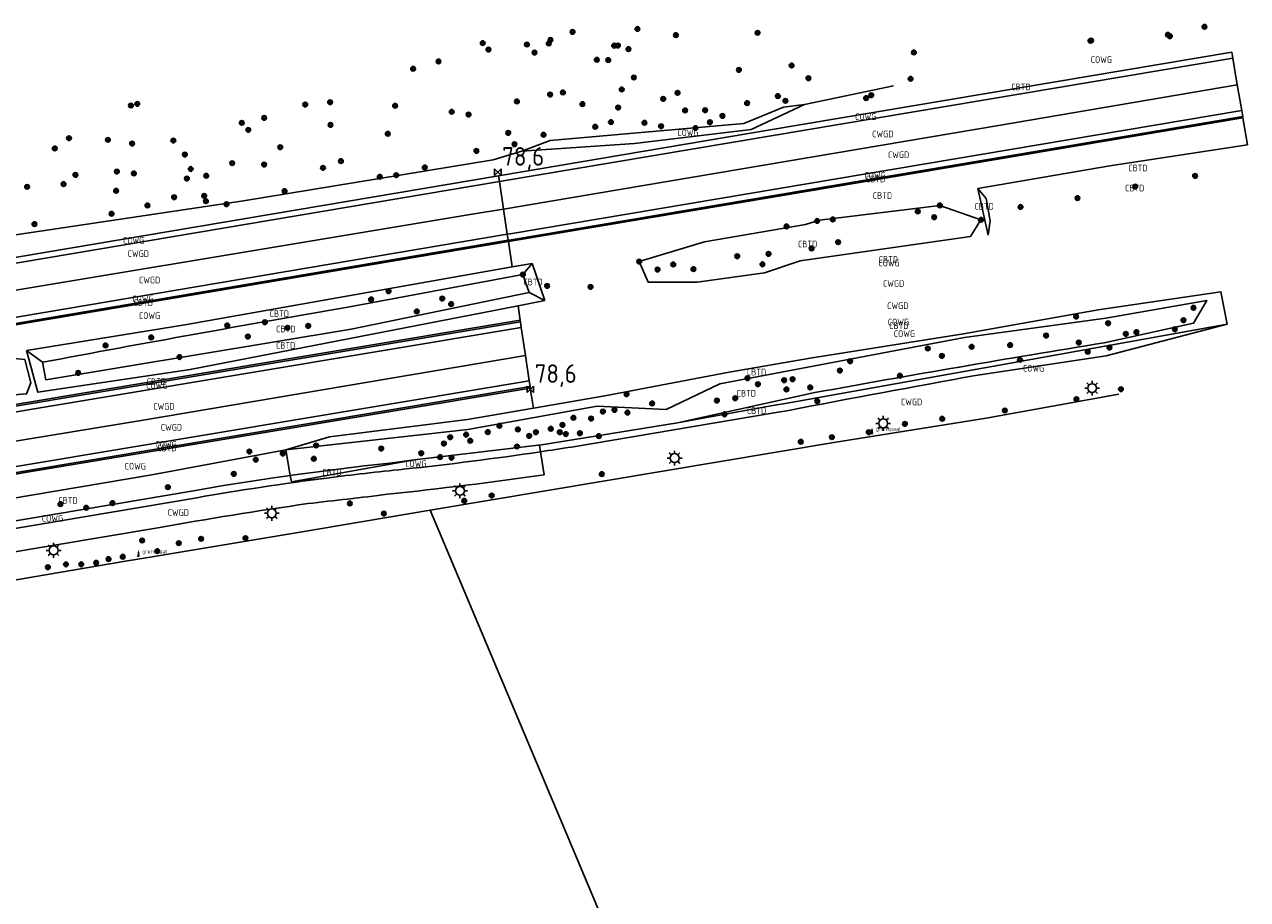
# Model space of a CAD drawing. Extents: x 143041 to 143717, y 457187 to 457767.
# Tile 9 of 10: x 143552 to 143717, y 457491 to 457609. Entities that reach past the tile are written whole.
import ezdxf
from ezdxf.enums import TextEntityAlignment as Align

# ---------------------------------------------------------------- set-up
doc = ezdxf.new("R2010")
doc.units = 0
doc.header["$LTSCALE"] = 4
doc.layers.get('0').update_dxf_attribs({"linetype": 'CONTINUOUS'})
for name, color, linetype in [('CBTD', 7, 'CONTINUOUS'), ('COWG', 7, 'CONTINUOUS'), ('CWGD', 7, 'CONTINUOUS'), ('G_BTD', 3, 'CONTINUOUS'), ('G_OWG', 6, 'CONTINUOUS'), ('G_WGD', 7, 'CONTINUOUS'), ('PPALHM', 10, 'CONTINUOUS'), ('PVGO', 102, 'CONTINUOUS')]:
    doc.layers.add(name, color=color, linetype=linetype)
doc.layers.add('PPAL', color=7, linetype='CONTINUOUS', true_color=0xbd2877)
doc.styles.add('ISO', font='ISO')
doc.styles.get("Standard").update_dxf_attribs({"font": 'ISO'})

# ---------------------------------------------------------------- blocks, each defined once
blk = doc.blocks.new('lichtmast')
at = {"color": 0}
for p, q in [((-0.6, 0), (-1, 0)), ((-0.71, 0.71), (-0.42, 0.42)), ((0, 0.6), (0, 1)), ((0.42, 0.42), (0.71, 0.71)), ((0.6, 0), (1, 0)), ((-0.42, -0.42), (-0.71, -0.71)), ((0, -0.6), (0, -1)), ((0.42, -0.42), (0.71, -0.71))]:
    blk.add_line(p, q, dxfattribs=at)
blk.add_circle((0, 0), 0.6, dxfattribs=at)
blk = doc.blocks.new('boom')
at = {"color": 0}
for radius in [0.315, 0.225, 0.135]:
    blk.add_circle((0, 0), radius, dxfattribs=at)
blk = doc.blocks.new('grensmarkering')
at = {"linetype": 'ByBlock', "lineweight": -2}
h = blk.add_hatch(color=0, dxfattribs=at)
h.dxf.hatch_style = 1
h.paths.add_polyline_path([(0.09, 0.55, 0.219912), (0.05, 0.61, -0.457379), (0.04, 0.66, 2.245674), (-0.04, 0.66, -0.457379), (-0.05, 0.61, 0.219912), (-0.09, 0.55), (-0.15, 0.04), (-0.18, 0.04), (-0.18, 0.01, 0.018367), (-0.1, 0, -0.954633), (0.1, 0, 0.018367), (0.18, 0.01), (0.18, 0.04), (0.15, 0.04)])
at = {"linetype": 'ByBlock', "lineweight": -2, "true_color": 0x681648}
h = blk.add_hatch(color=219, dxfattribs=at)
h.dxf.hatch_style = 1
h.paths.add_polyline_path([(0.1, 0, 1), (-0.1, 0, 1)])
at = {"linetype": 'ByBlock', "lineweight": -2}
h = blk.add_hatch(color=0, dxfattribs=at)
h.dxf.hatch_style = 1
h.paths.add_polyline_path([(0.18, -0.04, -0.022381), (0.08, -0.06, -0.528879), (-0.08, -0.06, -0.022381), (-0.18, -0.04), (-0.18, -0.13, 0.083333), (0.18, -0.13)])
at = {"color": 0, "linetype": 'ByBlock', "lineweight": -2}
blk.add_attdef('GRENSMARKERING', (0.5, 0.35), '', height=0.5, dxfattribs=at)
blk = doc.blocks.new('kilometerpaal')
at = {"color": 0}
for p, q in [((-0.44, 0.44), (0.44, -0.44)), ((-0.44, -0.44), (-0.44, 0.44)), ((0.44, 0.44), (-0.44, -0.44)), ((0.44, -0.44), (0.44, 0.44))]:
    blk.add_line(p, q, dxfattribs=at)
at = {"color": 0, "style": 'ISO'}
blk.add_attdef('KILOMETERPAAL', (0.59, 0.87), '', height=2.5, dxfattribs=at)

msp = doc.modelspace()

# ---------------------------------------------------------------- linework, layer by layer
at = {"layer": 'G_BTD', "linetype": 'Continuous', "transparency": 33554687}
for points in [[(143715.919, 457596.26), (143715.953, 457596.063)], [(143715.953, 457596.063), (143653.364, 457585.505), (143616.973, 457579.386)], [(143716.569, 457592.442), (143698.024, 457589.594), (143680.243, 457586.548)], [(143681.336, 457585.205), (143680.243, 457586.548)], [(143680.243, 457586.548), (143681.639, 457580.235)], [(143681.336, 457585.205), (143681.907, 457582.2)], [(143651.467, 457575.178), (143642.395, 457573.904), (143637.913, 457573.913), (143635.814, 457573.917), (143634.602, 457576.699), (143643.392, 457579.346), (143657.014, 457581.7), (143658.881, 457582.296), (143675.114, 457584.263), (143680.652, 457582.34), (143679.246, 457580.097), (143656.275, 457576.784), (143651.467, 457575.178)], [(143681.639, 457580.235), (143681.907, 457582.2)], [(143616.973, 457579.386), (143616.943, 457579.584)], [(143617.482, 457575.98), (143620.167, 457576.455)], [(143618.919, 457574.94), (143620.167, 457576.455)], [(143620.167, 457576.455), (143621.882, 457571.431)], [(143595.321, 457570.535), (143618.919, 457574.94)], [(143618.919, 457574.94), (143619.746, 457572.527)], [(143554.189, 457563.122), (143554.649, 457560.776), (143595.799, 457567.594), (143619.746, 457572.527)], [(143586.994, 457551.333), (143611.501, 457554.071), (143628.933, 457557.188), (143638.227, 457556.775), (143645.44, 457560.23), (143678.445, 457566.48), (143697.458, 457569.092), (143711.064, 457571.467), (143709.299, 457568.404), (143697.271, 457565.754)], [(143618.266, 457570.731), (143621.882, 457571.431)], [(143621.882, 457571.431), (143619.746, 457572.527)], [(143618.555, 457568.793), (143618.585, 457568.595)], [(143639.757, 457554.942), (143652.61, 457557.304), (143654.542, 457557.624), (143682.385, 457562.591), (143713.813, 457568.245)], [(143552.038, 457564.706), (143554.189, 457563.122)], [(143619.923, 457559.65), (143619.892, 457559.848)], [(143639.757, 457554.942), (143658.241, 457559.032)], [(143639.757, 457554.942), (143621.139, 457551.972)], [(143586.994, 457551.333), (143587.578, 457547.867)], [(143587.578, 457547.867), (143588.838, 457548.043), (143590.595, 457548.281), (143592.353, 457548.511), (143594.082, 457548.729), (143595.812, 457548.94), (143597.543, 457549.144), (143599.275, 457549.339), (143601.007, 457549.527), (143604.327, 457549.961)], [(143606.408, 457543.179), (143624.599, 457500), (143632.553, 457481.121), (143665.603, 457401.052)]]:
    msp.add_lwpolyline(points, dxfattribs=at)
for points in [[(143554.189, 457563.122, -0.0041322), (143595.321, 457570.535)], [(143658.241, 457559.032, -0.0047242), (143697.271, 457565.754)]]:
    msp.add_lwpolyline(points, format="xyb", dxfattribs=at)
at = {"layer": 'G_OWG', "linetype": 'Continuous', "transparency": 33554687}
for points in [[(143615.645, 457588.273), (143651.974, 457594.408), (143714.444, 457604.924)], [(143714.444, 457604.924), (143714.579, 457604.135)], [(143668.85, 457600.405), (143656.868, 457597.87)], [(143656.868, 457597.87), (143649.672, 457594.504), (143633.983, 457592.606), (143618.758, 457591.582)], [(143656.868, 457597.87), (143654.031, 457597.526), (143648.677, 457595.317), (143622.587, 457592.995), (143618.758, 457591.582)], [(143715.919, 457596.26), (143653.331, 457585.702), (143617.33, 457579.649), (143616.943, 457579.584)], [(143715.785, 457597.049), (143715.919, 457596.26)], [(143715.953, 457596.063), (143716.569, 457592.442)], [(143618.758, 457591.582), (143614.917, 457590.421), (143581.266, 457584.867), (143546.9, 457579.764), (143544.472, 457578.258), (143531.591, 457576.906), (143527.645, 457577.557), (143518.211, 457576.072), (143499.688, 457572.632), (143494.723, 457570.575)], [(143517.166, 457571.644), (143615.645, 457588.273)], [(143615.645, 457588.273), (143615.763, 457587.482)], [(143616.825, 457580.375), (143616.943, 457579.584)], [(143518.638, 457562.965), (143616.943, 457579.584)], [(143518.672, 457562.767), (143616.973, 457579.386)], [(143616.973, 457579.386), (143617.482, 457575.98)], [(143552.038, 457564.706), (143573.381, 457568.175), (143617.482, 457575.98)], [(143713.813, 457568.245), (143712.987, 457572.635), (143696.425, 457570.184), (143678.295, 457566.943), (143657.621, 457563.673), (143646.712, 457561.781), (143629.946, 457558.589), (143620.352, 457556.944)], [(143618.266, 457570.731), (143574.072, 457562.172), (143553.549, 457559.078), (143552.038, 457564.706)], [(143618.266, 457570.731), (143618.555, 457568.793)], [(143618.555, 457568.793), (143542.652, 457556.118), (143520.433, 457552.389)], [(143520.466, 457552.192), (143542.685, 457555.921), (143618.585, 457568.595)], [(143618.703, 457567.804), (143618.585, 457568.595)], [(143679.918, 457561.345), (143697.54, 457563.999), (143713.813, 457568.245)], [(143552.617, 457560.334), (143552.038, 457558.86), (143543.427, 457558.193), (143542.764, 457562.667), (143547.603, 457563.893), (143551.812, 457563.481), (143552.617, 457560.334)], [(143619.892, 457559.848), (143521.944, 457543.482)], [(143619.774, 457560.639), (143619.892, 457559.848)], [(143521.977, 457543.285), (143619.923, 457559.65)], [(143606.408, 457543.179), (143660.813, 457552.324), (143681.338, 457555.594), (143699.213, 457558.812)], [(143619.923, 457559.65), (143620.352, 457556.944)], [(143586.994, 457551.333), (143592.841, 457553.056), (143611.459, 457555.419), (143620.352, 457556.944)], [(143604.327, 457549.961), (143620.983, 457551.947), (143621.139, 457551.972)], [(143621.283, 457551.058), (143621.139, 457551.972)], [(143586.994, 457551.333), (143568.905, 457547.943), (143527.149, 457540.882), (143527.018, 457537.762)], [(143604.327, 457549.961), (143587.722, 457547.015)], [(143587.578, 457547.867), (143585.326, 457547.543), (143583.572, 457547.282), (143581.819, 457547.013), (143580.068, 457546.736), (143578.317, 457546.451), (143576.568, 457546.159), (143574.824, 457545.859), (143540.683, 457540.08), (143527.018, 457537.762)], [(143587.578, 457547.867), (143587.722, 457547.015)], [(143592.481, 457547.519), (143587.722, 457547.015)], [(143542.185, 457532.36), (143565.367, 457536.323), (143567.3, 457536.644), (143569.233, 457536.964), (143588.653, 457540.195), (143606.408, 457543.179)]]:
    msp.add_lwpolyline(points, dxfattribs=at)
msp.add_lwpolyline([(143654.705, 457556.637, -0.0026706), (143679.918, 457561.345)], format="xyb", dxfattribs=at)
at = {"layer": 'G_WGD', "linetype": 'Continuous', "transparency": 33554687}
for points in [[(143714.579, 457604.135), (143652.107, 457593.619), (143615.763, 457587.482)], [(143714.579, 457604.135), (143715.191, 457600.537)], [(143616.317, 457583.777), (143683.03, 457595.022), (143715.191, 457600.537)], [(143715.191, 457600.537), (143715.785, 457597.049)], [(143715.785, 457597.049), (143653.198, 457586.491), (143617.197, 457580.438), (143616.825, 457580.375)], [(143517.3, 457570.855), (143615.763, 457587.482)], [(143616.317, 457583.777), (143615.763, 457587.482)], [(143517.892, 457567.366), (143528.725, 457569.208), (143612.899, 457583.201), (143616.317, 457583.777)], [(143616.825, 457580.375), (143616.317, 457583.777)], [(143518.505, 457563.753), (143616.825, 457580.375)], [(143520.6, 457551.403), (143542.817, 457555.132), (143618.703, 457567.804)], [(143619.265, 457564.046), (143618.703, 457567.804)], [(143521.227, 457547.706), (143567.483, 457555.282), (143619.265, 457564.046)], [(143619.774, 457560.639), (143619.265, 457564.046)], [(143521.81, 457544.271), (143619.76, 457560.637), (143619.774, 457560.639)], [(143654.705, 457556.637), (143652.775, 457556.318), (143625.482, 457551.702)], [(143621.283, 457551.058), (143621.775, 457547.95)], [(143523.196, 457536.1), (143540.85, 457539.094), (143574.992, 457544.873)], [(143523.709, 457533.077), (143541.307, 457536.063), (143569.713, 457540.808)]]:
    msp.add_lwpolyline(points, dxfattribs=at)
for points in [[(143625.482, 457551.702, -0.0023625), (143621.283, 457551.058)], [(143621.283, 457551.058, -0.0104902), (143602.842, 457548.713)], [(143602.842, 457548.713, 0.0065758), (143592.481, 457547.519)], [(143574.992, 457544.873, -0.0111405), (143592.481, 457547.519)], [(143621.775, 457547.95, -0.0082332), (143600.696, 457545.325)], [(143589.95, 457544.075, 0.0008754), (143600.696, 457545.325)], [(143569.713, 457540.808, -0.0086222), (143589.95, 457544.075)]]:
    msp.add_lwpolyline(points, format="xyb", dxfattribs=at)

# ---------------------------------------------------------------- block references
at = {"layer": 'PPAL', "transparency": 33554687}
for p in [(143695.63, 457559.639), (143667.475, 457554.894), (143639.363, 457550.21), (143610.437, 457545.799), (143585.088, 457542.774), (143555.684, 457537.773)]:
    msp.add_blockref('lichtmast', p, dxfattribs=at)
for p in [(143665.976, 457553.548), (143567.123, 457537.019)]:
    msp.add_blockref('grensmarkering', p, dxfattribs=at).add_auto_attribs({'GRENSMARKERING': 'grenspaal'})
at = {"layer": 'PPALHM', "transparency": 33554687}
ref = msp.add_blockref('kilometerpaal', (143615.549, 457588.757), dxfattribs=at)
ref.add_attrib('Puntnummer', '78,6', (143616.14, 457589.625), dxfattribs={"layer": '0', "height": 2.5, "style": 'ISO'})
ref = msp.add_blockref('kilometerpaal', (143619.923, 457559.48), dxfattribs=at)
ref.add_attrib('Puntnummer', '78,6', (143620.514, 457560.348), dxfattribs={"layer": '0', "height": 2.5, "style": 'ISO'})
at = {"layer": 'PVGO', "transparency": 33554687}
for p in [(143625.621, 457607.658), (143634.35, 457608.047), (143650.554, 457607.528), (143710.764, 457608.343), (143613.503, 457606.145), (143619.464, 457605.957), (143622.408, 457606.105), (143622.642, 457606.578), (143631.219, 457605.799), (143631.735, 457605.805), (143639.544, 457607.22), (143695.405, 457606.454), (143695.48, 457606.493), (143705.849, 457607.278), (143706.113, 457607.076), (143614.269, 457605.278), (143620.485, 457604.858), (143633.142, 457605.334), (143671.622, 457604.884), (143604.126, 457602.684), (143607.551, 457603.673), (143628.876, 457603.892), (143630.428, 457603.848), (143648.037, 457602.528), (143655.138, 457603.135), (143633.87, 457601.51), (143657.392, 457601.398), (143671.174, 457601.338), (143622.582, 457599.203), (143624.312, 457599.502), (143632.233, 457599.895), (143639.763, 457599.44), (143665.857, 457599.111), (143566.11, 457597.734), (143566.966, 457597.95), (143589.6, 457597.862), (143592.932, 457598.177), (143601.697, 457597.694), (143618.126, 457598.288), (143626.934, 457597.926), (143631.751, 457597.462), (143637.83, 457598.625), (143649.134, 457598.069), (143653.28, 457598.999), (143654.29, 457598.364), (143665.169, 457598.726), (143584.057, 457596.063), (143609.325, 457596.883), (143611.608, 457596.514), (143640.781, 457597.077), (143643.481, 457597.095), (143645.807, 457596.321), (143581.046, 457595.398), (143581.924, 457594.435), (143592.998, 457595.115), (143628.67, 457594.876), (143630.794, 457595.492), (143635.294, 457595.412), (143637.538, 457594.937), (143642.191, 457594.7), (143644.123, 457595.468), (143557.76, 457593.316), (143563.006, 457593.105), (143566.258, 457592.593), (143571.819, 457592.999), (143600.715, 457593.928), (143616.944, 457594.033), (143617.79, 457592.512), (143621.712, 457593.783), (143555.833, 457591.941), (143573.372, 457591.123), (143586.229, 457592.099), (143612.655, 457591.613), (143579.746, 457589.962), (143584.044, 457589.772), (143591.986, 457589.319), (143594.409, 457590.242), (143605.704, 457589.398), (143558.623, 457588.379), (143564.21, 457588.829), (143566.508, 457588.579), (143573.653, 457587.891), (143574.155, 457589.175), (143576.255, 457588.273), (143599.629, 457588.136), (143601.861, 457588.343), (143709.5, 457588.244), (143552.115, 457586.77), (143557.037, 457587.136), (143564.111, 457586.251), (143586.814, 457586.202), (143701.446, 457586.808), (143568.331, 457584.258), (143571.918, 457585.367), (143575.98, 457585.557), (143576.206, 457584.853), (143578.989, 457584.418), (143675.114, 457584.263), (143693.655, 457585.248), (143563.505, 457583.136), (143672.124, 457583.449), (143674.341, 457582.671), (143685.979, 457584.055), (143553.1, 457581.744), (143654.449, 457581.428), (143658.562, 457582.167), (143660.672, 457582.378), (143680.652, 457582.34), (143661.403, 457579.312), (143652.022, 457577.737), (143657.824, 457578.475), (143634.602, 457576.699), (143639.187, 457576.317), (143647.803, 457577.42), (143651.197, 457576.326), (143618.919, 457574.94), (143637.066, 457575.62), (143641.908, 457575.694), (143622.191, 457573.417), (143628.05, 457573.291), (143598.459, 457571.601), (143600.821, 457572.695), (143608.048, 457571.708), (143604.618, 457569.986), (143609.239, 457570.96), (143709.286, 457570.48), (143579.08, 457568.096), (143584.154, 457568.519), (143587.202, 457567.767), (143589.998, 457568.032), (143693.466, 457569.279), (143697.769, 457568.39), (143707.933, 457568.794), (143568.846, 457566.475), (143581.873, 457566.596), (143689.432, 457566.713), (143700.158, 457566.956), (143701.596, 457567.198), (143706.772, 457567.567), (143562.695, 457565.394), (143673.474, 457564.983), (143679.394, 457565.221), (143684.564, 457565.435), (143693.826, 457565.78), (143695.042, 457564.551), (143697.955, 457565.109), (143572.633, 457563.834), (143663.008, 457563.264), (143675.382, 457563.974), (143685.908, 457563.458), (143558.995, 457561.682), (143661.643, 457562.008), (143669.735, 457561.308), (143649.184, 457560.975), (143650.589, 457560.162), (143654.121, 457560.705), (143655.263, 457560.835), (143657.635, 457559.738), (143632.892, 457558.813), (143645.06, 457557.954), (143647.539, 457558.267), (143654.423, 457559.465), (143658.586, 457557.895), (143693.514, 457558.134), (143699.516, 457559.49), (143629.704, 457556.473), (143631.25, 457556.709), (143633.009, 457556.334), (143636.323, 457557.584), (143683.865, 457556.623), (143624.249, 457554.684), (143625.73, 457555.65), (143628.103, 457555.526), (143646.087, 457556.108), (143670.403, 457554.81), (143675.436, 457555.516), (143609.139, 457553.028), (143611.265, 457553.367), (143614.193, 457553.709), (143615.763, 457554.575), (143618.251, 457554.07), (143619.784, 457553.206), (143620.678, 457553.689), (143622.684, 457554.161), (143623.896, 457553.693), (143624.69, 457553.456), (143626.604, 457553.554), (143629.165, 457553.174), (143660.566, 457553.029), (143665.529, 457553.695), (143591.053, 457551.906), (143599.832, 457551.489), (143608.276, 457552.16), (143611.819, 457552.548), (143618.128, 457551.771), (143656.366, 457552.409), (143582.061, 457551.08), (143582.931, 457549.997), (143586.566, 457550.81), (143590.746, 457550.119), (143605.227, 457550.865), (143607.756, 457550.353), (143609.308, 457550.266), (143579.965, 457548.079), (143629.553, 457548.061), (143571.084, 457546.291), (143614.714, 457545.161), (143556.598, 457544.019), (143560.092, 457543.523), (143563.61, 457544.146), (143595.603, 457544.095), (143611.028, 457544.456), (143600.185, 457542.722), (143567.61, 457539.101), (143572.54, 457538.743), (143575.552, 457539.327), (143581.534, 457539.414), (143563.101, 457536.595), (143564.999, 457536.92), (143569.661, 457537.679), (143554.916, 457535.503), (143557.354, 457535.89), (143559.414, 457535.89), (143561.42, 457536.107)]:
    msp.add_blockref('boom', p, dxfattribs=at)

# ---------------------------------------------------------------- texts
at = {"layer": 'CBTD', "transparency": 33554687, "style": 'ISO'}
for p in [(143686.034, 457600.243), (143701.806, 457589.308), (143666.441, 457587.816), (143701.364, 457586.599), (143667.373, 457585.597), (143681.075, 457584.156), (143657.292, 457579.059), (143668.178, 457576.983), (143620.291, 457573.952), (143567.779, 457571.171), (143586.103, 457569.677), (143669.58, 457568.059), (143586.968, 457567.604), (143586.96, 457565.399), (143650.404, 457561.796), (143569.531, 457560.503), (143649.029, 457558.952), (143650.404, 457556.608), (143570.961, 457551.571), (143593.189, 457548.293), (143557.625, 457544.511)]:
    msp.add_text('CBTD', height=0.9, dxfattribs=at).set_placement(p, align=Align.MIDDLE_CENTER)
at = {"layer": 'COWG', "transparency": 33554687, "style": 'ISO'}
for p in [(143696.874, 457603.916), (143665.112, 457596.214), (143641.166, 457594.058), (143666.372, 457588.308), (143566.465, 457579.563), (143668.263, 457576.491), (143567.724, 457571.669), (143568.612, 457569.407), (143669.531, 457568.558), (143670.335, 457566.985), (143687.742, 457562.319), (143569.585, 457560.008), (143570.851, 457552.06), (143566.69, 457549.115), (143604.503, 457549.44), (143555.529, 457542.074)]:
    msp.add_text('COWG', height=0.9, dxfattribs=at).set_placement(p, align=Align.MIDDLE_CENTER)
at = {"layer": 'CWGD', "transparency": 33554687, "style": 'ISO'}
for p in [(143667.417, 457593.899), (143669.543, 457591.088), (143567.099, 457577.76), (143568.621, 457574.201), (143668.871, 457573.739), (143669.437, 457570.743), (143671.294, 457557.782), (143570.543, 457557.171), (143571.562, 457554.346), (143572.486, 457542.869)]:
    msp.add_text('CWGD', height=0.9, dxfattribs=at).set_placement(p, align=Align.MIDDLE_CENTER)

doc.saveas('drawing.dxf')
